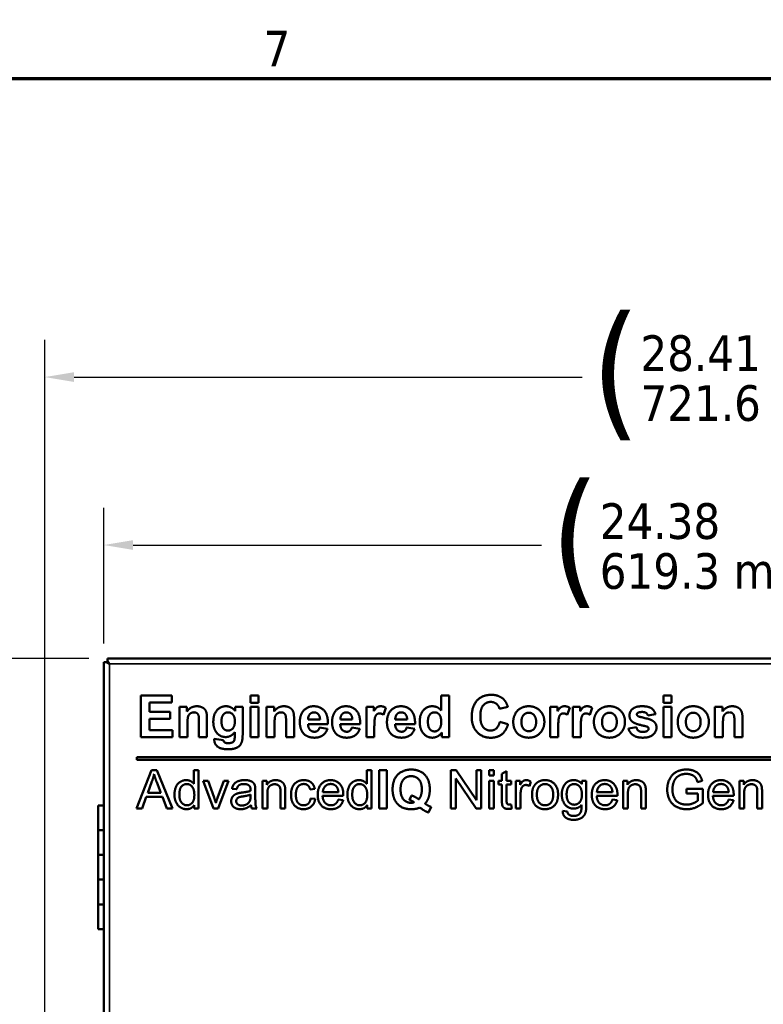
# Model space of a CAD drawing. Header units: inches. Extents: x 1 to 203, y 4 to 128.
# Tile 22 of 66: x 33 to 48, y 107 to 127. Entities that reach past the tile are written whole.
import ezdxf

# ---------------------------------------------------------------- set-up
doc = ezdxf.new("R2010")
doc.units = ezdxf.units.IN
doc.header["$LTSCALE"] = 6
doc.header["$MEASUREMENT"] = 0
for name, color, linetype, lineweight in [('Border (ANSI)', 7, 'Continuous', 70), ('Dimension (ANSI)', 7, 'Continuous', 25), ('Visible (ANSI)', 7, 'Continuous', 50), ('Visible Narrow (ANSI)', 7, 'Continuous', 35)]:
    doc.layers.add(name, color=color, linetype=linetype, lineweight=lineweight)
doc.styles.add('Dimension Text', font='tahoma.ttf')
doc.dimstyles.new('Dual Dimension', dxfattribs={"dimscale": 6, "dimtxt": 0.12, "dimasz": 0.098425, "dimexe": 0.125, "dimexo": 0.0625, "dimgap": 0.031496, "dimtad": 0, "dimtih": 1, "dimtoh": 1, "dimrnd": 1e-08, "dimzin": 4, "dimdsep": 46, "dimtxsty": 'Dimension Text', "dimcen": 0.09, "dimdle": 0.393701, "dimclrd": 256, "dimclre": 256, "dimclrt": 256, "dimadec": 0, "dimazin": 1, "dimtfac": 1, "dimtofl": 0, "dimtmove": 0, "dimatfit": 3, "dimfxl": 1, "dimtolj": 1, "dimtzin": 4, "dimlwd": -1, "dimlwe": -1, "dimarcsym": 0})

# ---------------------------------------------------------------- blocks, each defined once
blk = doc.blocks.new('Borders Default Border')
at = {"layer": 'Border (ANSI)', "flags": 128}
blk.add_lwpolyline([(0.5, 1), (0.5, 21), (33.5, 21), (33.5, 1), (0.5, 1)], dxfattribs=at)
at = {"layer": 'Border (ANSI)', "insert": (6.3378, 21.04), "char_height": 0.12, "attachment_point": 7, "style": 'Dimension Text'}
blk.add_mtext('7', dxfattribs=at)
blk = doc.blocks.new('*D9')
at = {"layer": 'Defpoints', "color": 0, "transparency": 16777216}
for p in [(29.681, 114.287), (34.875, 114.287), (35.235, 38.057)]:
    blk.add_point(p, dxfattribs=at)
at = {"layer": 'Dimension (ANSI)', "transparency": 16777216}
for p, q in [((34.5, 114.287), (28.931, 114.287)), ((29.681, 113.697), (29.681, 77.773)), ((29.681, 38.648), (29.681, 74.54)), ((34.86, 38.057), (28.931, 38.057))]:
    blk.add_line(p, q, dxfattribs=at)
for points in [[(29.582, 113.697), (29.779, 113.697), (29.681, 114.287)], [(29.582, 38.648), (29.779, 38.648), (29.681, 38.057)]]:
    blk.add_solid(points, dxfattribs=at)
at = {"layer": 'Dimension (ANSI)', "transparency": 16777216, "insert": (29.681, 76.156), "char_height": 0.72, "attachment_point": 5, "style": 'Dimension Text'}
blk.add_mtext('\\A1;{\\H3.0x;(}\\S76.23^ 1936.3 mm;{\\H3.0x;)}', dxfattribs=at)
blk = doc.blocks.new('*D12')
at = {"layer": 'Defpoints', "color": 0, "transparency": 16777216}
for p in [(62.018, 119.968), (33.61, 94.928), (62.018, 92.606)]:
    blk.add_point(p, dxfattribs=at)
at = {"layer": 'Dimension (ANSI)', "transparency": 16777216}
for p, q in [((33.61, 95.303), (33.61, 120.718)), ((62.018, 92.981), (62.018, 120.718)), ((34.201, 119.968), (44.462, 119.968)), ((61.427, 119.968), (51.166, 119.968))]:
    blk.add_line(p, q, dxfattribs=at)
for points in [[(34.201, 120.066), (34.201, 119.869), (33.61, 119.968)], [(61.427, 120.066), (61.427, 119.869), (62.018, 119.968)]]:
    blk.add_solid(points, dxfattribs=at)
at = {"layer": 'Dimension (ANSI)', "transparency": 16777216, "insert": (47.814, 119.968), "char_height": 0.72, "attachment_point": 5, "style": 'Dimension Text'}
blk.add_mtext('\\A1;{\\H3.0x;(}\\S28.41^ 721.6 mm;{\\H3.0x;)}', dxfattribs=at)
blk = doc.blocks.new('*D13')
at = {"layer": 'Defpoints', "color": 0, "transparency": 16777216}
for p in [(59.184, 116.576), (34.801, 114.213), (59.184, 114.213)]:
    blk.add_point(p, dxfattribs=at)
at = {"layer": 'Dimension (ANSI)', "transparency": 16777216}
for p, q in [((34.801, 114.588), (34.801, 117.326)), ((59.184, 114.588), (59.184, 117.326)), ((35.392, 116.576), (43.637, 116.576)), ((58.594, 116.576), (50.348, 116.576))]:
    blk.add_line(p, q, dxfattribs=at)
for points in [[(35.392, 116.674), (35.392, 116.477), (34.801, 116.576)], [(58.594, 116.674), (58.594, 116.477), (59.184, 116.576)]]:
    blk.add_solid(points, dxfattribs=at)
at = {"layer": 'Dimension (ANSI)', "transparency": 16777216, "insert": (46.993, 116.576), "char_height": 0.72, "attachment_point": 5, "style": 'Dimension Text'}
blk.add_mtext('\\A1;{\\H3.0x;(}\\S24.38^ 619.3 mm;{\\H3.0x;)}', dxfattribs=at)

msp = doc.modelspace()

# ---------------------------------------------------------------- linework, layer by layer
at = {"layer": 'Visible (ANSI)'}
for p, q in [((34.801, 41.963), (34.801, 114.213)), ((34.844, 114.213), (34.801, 114.213)), ((34.875, 114.213), (34.844, 114.213)), ((34.875, 114.287), (59.11, 114.287)), ((34.875, 114.245), (34.875, 114.287)), ((34.875, 114.214), (34.875, 114.245)), ((34.875, 114.214), (34.875, 114.213)), ((34.914, 114.174), (34.875, 114.214)), ((34.875, 114.213), (34.875, 114.213)), ((34.875, 114.213), (34.875, 114.213)), ((34.875, 114.213), (34.875, 114.213)), ((34.875, 114.213), (34.914, 114.174)), ((34.914, 114.174), (34.915, 114.174)), ((34.914, 114.174), (34.914, 114.174)), ((34.915, 114.174), (34.914, 114.174)), ((34.915, 114.174), (34.915, 114.174)), ((36.173, 113.537), (35.551, 113.537)), ((35.551, 113.537), (35.551, 112.698)), ((35.721, 113.395), (36.173, 113.395)), ((35.721, 113.209), (35.721, 113.395)), ((36.173, 113.395), (36.173, 113.537)), ((37.926, 113.537), (37.764, 113.537)), ((37.764, 113.537), (37.764, 113.388)), ((37.764, 113.388), (37.926, 113.388)), ((37.926, 113.388), (37.926, 113.537)), ((41.613, 113.537), (41.613, 113.236)), ((41.775, 113.537), (41.613, 113.537)), ((41.775, 112.698), (41.775, 113.537)), ((46.262, 113.537), (46.101, 113.537)), ((46.101, 113.537), (46.101, 113.388)), ((46.101, 113.388), (46.262, 113.388)), ((46.262, 113.388), (46.262, 113.537)), ((36.142, 113.209), (35.721, 113.209)), ((36.142, 113.067), (36.142, 113.209)), ((36.33, 113.307), (36.33, 112.698)), ((36.48, 113.307), (36.33, 113.307)), ((36.48, 113.217), (36.48, 113.307)), ((37.455, 113.307), (37.455, 113.222)), ((37.605, 113.307), (37.455, 113.307)), ((37.605, 112.761), (37.605, 113.307)), ((37.926, 113.307), (37.764, 113.307)), ((37.764, 113.307), (37.764, 112.698)), ((37.926, 112.698), (37.926, 113.307)), ((38.088, 113.307), (38.088, 112.698)), ((38.238, 113.307), (38.088, 113.307)), ((38.238, 113.217), (38.238, 113.307)), ((40.102, 113.307), (40.102, 112.698)), ((40.252, 113.307), (40.102, 113.307)), ((40.252, 113.22), (40.252, 113.307)), ((40.446, 113.149), (40.496, 113.289)), ((42.791, 113.266), (42.958, 113.307)), ((43.815, 113.307), (43.815, 112.698)), ((43.964, 113.307), (43.815, 113.307)), ((43.964, 113.22), (43.964, 113.307)), ((44.159, 113.149), (44.208, 113.289)), ((44.27, 113.307), (44.27, 112.698)), ((44.42, 113.307), (44.27, 113.307)), ((44.42, 113.22), (44.42, 113.307)), ((44.614, 113.149), (44.664, 113.289)), ((45.788, 113.131), (45.94, 113.159)), ((46.262, 113.307), (46.101, 113.307)), ((46.101, 113.307), (46.101, 112.698)), ((46.262, 112.698), (46.262, 113.307)), ((47.141, 113.307), (47.141, 112.698)), ((47.291, 113.307), (47.141, 113.307)), ((47.291, 113.217), (47.291, 113.307)), ((35.721, 113.067), (36.142, 113.067)), ((35.721, 112.84), (35.721, 113.067)), ((36.491, 112.698), (36.491, 112.974)), ((36.723, 113.009), (36.723, 112.698)), ((36.884, 112.698), (36.884, 113.076)), ((38.249, 112.698), (38.249, 112.974)), ((38.481, 113.009), (38.481, 112.698)), ((38.642, 112.698), (38.642, 113.076)), ((38.924, 112.956), (39.327, 112.956)), ((39.167, 113.055), (38.926, 113.055)), ((39.575, 112.956), (39.978, 112.956)), ((39.818, 113.055), (39.578, 113.055)), ((40.683, 112.956), (41.086, 112.956)), ((40.926, 113.055), (40.686, 113.055)), ((42.961, 112.955), (42.796, 113.007)), ((47.302, 112.698), (47.302, 112.974)), ((47.534, 113.009), (47.534, 112.698)), ((47.696, 112.698), (47.696, 113.076)), ((36.189, 112.84), (35.721, 112.84)), ((36.189, 112.698), (36.189, 112.84)), ((37.445, 112.797), (37.444, 112.708)), ((39.318, 112.865), (39.158, 112.892)), ((39.97, 112.865), (39.809, 112.892)), ((40.263, 112.698), (40.263, 112.886)), ((41.078, 112.865), (40.917, 112.892)), ((41.625, 112.788), (41.625, 112.698)), ((43.976, 112.698), (43.976, 112.886)), ((44.432, 112.698), (44.432, 112.886)), ((45.554, 112.897), (45.393, 112.872)), ((35.551, 112.698), (36.189, 112.698)), ((36.33, 112.698), (36.491, 112.698)), ((36.723, 112.698), (36.884, 112.698)), ((37.216, 112.636), (37.032, 112.659)), ((37.764, 112.698), (37.926, 112.698)), ((38.088, 112.698), (38.249, 112.698)), ((38.481, 112.698), (38.642, 112.698)), ((40.102, 112.698), (40.263, 112.698)), ((41.625, 112.698), (41.775, 112.698)), ((43.815, 112.698), (43.976, 112.698)), ((44.27, 112.698), (44.432, 112.698)), ((46.101, 112.698), (46.262, 112.698)), ((47.141, 112.698), (47.302, 112.698)), ((47.534, 112.698), (47.696, 112.698)), ((54.126, 112.291), (35.465, 112.291)), ((35.465, 112.291), (35.465, 112.241)), ((35.465, 112.241), (54.126, 112.241)), ((35.762, 112.028), (35.464, 111.253)), ((35.873, 112.028), (35.762, 112.028)), ((36.19, 111.253), (35.873, 112.028)), ((36.62, 112.028), (36.62, 111.751)), ((36.715, 112.028), (36.62, 112.028)), ((36.715, 111.253), (36.715, 112.028)), ((40.111, 112.028), (40.111, 111.751)), ((40.206, 112.028), (40.111, 112.028)), ((40.206, 111.253), (40.206, 112.028)), ((40.514, 112.028), (40.358, 112.028)), ((40.358, 112.028), (40.358, 111.253)), ((40.514, 111.253), (40.514, 112.028)), ((41.915, 112.028), (41.81, 112.028)), ((41.81, 112.028), (41.81, 111.253)), ((42.323, 111.42), (41.915, 112.028)), ((42.323, 112.028), (42.323, 111.42)), ((42.421, 112.028), (42.323, 112.028)), ((42.421, 111.253), (42.421, 112.028)), ((42.677, 112.028), (42.582, 112.028)), ((42.582, 112.028), (42.582, 111.919)), ((42.677, 111.919), (42.677, 112.028)), ((42.934, 112.011), (42.839, 111.954)), ((42.839, 111.954), (42.839, 111.815)), ((42.934, 111.815), (42.934, 112.011)), ((35.688, 111.571), (35.773, 111.799)), ((35.869, 111.786), (35.951, 111.571)), ((36.907, 111.815), (36.806, 111.815)), ((36.806, 111.815), (37.019, 111.253)), ((37.027, 111.478), (36.907, 111.815)), ((37.223, 111.815), (37.098, 111.473)), ((37.108, 111.253), (37.321, 111.815)), ((37.321, 111.815), (37.223, 111.815)), ((38.093, 111.815), (38.008, 111.815)), ((38.008, 111.815), (38.008, 111.253)), ((38.093, 111.735), (38.093, 111.815)), ((41.908, 111.862), (42.316, 111.253)), ((41.908, 111.253), (41.908, 111.862)), ((42.582, 111.919), (42.677, 111.919)), ((42.677, 111.815), (42.582, 111.815)), ((42.582, 111.815), (42.582, 111.253)), ((42.677, 111.253), (42.677, 111.815)), ((42.768, 111.815), (42.768, 111.741)), ((42.839, 111.815), (42.768, 111.815)), ((43.029, 111.815), (42.934, 111.815)), ((43.029, 111.741), (43.029, 111.815)), ((43.207, 111.815), (43.121, 111.815)), ((43.121, 111.815), (43.121, 111.253)), ((43.207, 111.73), (43.207, 111.815)), ((43.393, 111.709), (43.426, 111.797)), ((44.455, 111.815), (44.455, 111.747)), ((44.543, 111.815), (44.455, 111.815)), ((44.543, 111.33), (44.543, 111.815)), ((45.374, 111.815), (45.288, 111.815)), ((45.288, 111.815), (45.288, 111.253)), ((45.374, 111.735), (45.374, 111.815)), ((46.79, 111.786), (46.882, 111.812)), ((47.721, 111.815), (47.635, 111.815)), ((47.635, 111.815), (47.635, 111.253)), ((47.721, 111.735), (47.721, 111.815)), ((35.951, 111.571), (35.688, 111.571)), ((37.39, 111.654), (37.483, 111.642)), ((37.86, 111.489), (37.86, 111.616)), ((38.103, 111.253), (38.103, 111.56)), ((38.369, 111.595), (38.369, 111.253)), ((38.464, 111.253), (38.464, 111.598)), ((38.968, 111.636), (39.061, 111.65)), ((39.537, 111.588), (39.223, 111.588)), ((42.768, 111.741), (42.839, 111.741)), ((42.839, 111.741), (42.839, 111.418)), ((42.934, 111.741), (43.029, 111.741)), ((42.934, 111.412), (42.934, 111.741)), ((45.071, 111.588), (44.758, 111.588)), ((45.383, 111.253), (45.383, 111.56)), ((45.649, 111.595), (45.649, 111.253)), ((45.744, 111.253), (45.744, 111.598)), ((46.894, 111.649), (46.566, 111.649)), ((46.566, 111.649), (46.566, 111.557)), ((46.566, 111.557), (46.793, 111.557)), ((46.793, 111.557), (46.793, 111.413)), ((46.894, 111.362), (46.894, 111.649)), ((47.418, 111.588), (47.105, 111.588)), ((47.73, 111.253), (47.73, 111.56)), ((47.996, 111.595), (47.996, 111.253)), ((48.091, 111.253), (48.091, 111.598)), ((35.573, 111.253), (35.658, 111.488)), ((35.658, 111.488), (35.983, 111.488)), ((35.983, 111.488), (36.073, 111.253)), ((37.764, 111.535), (37.764, 111.5)), ((39.07, 111.447), (38.977, 111.459)), ((39.218, 111.51), (39.636, 111.51)), ((39.634, 111.422), (39.535, 111.435)), ((41.014, 111.519), (40.97, 111.43)), ((43.216, 111.253), (43.216, 111.548)), ((44.752, 111.51), (45.171, 111.51)), ((45.169, 111.422), (45.07, 111.435)), ((47.099, 111.51), (47.518, 111.51)), ((47.516, 111.422), (47.417, 111.435)), ((34.801, 111.318), (34.684, 111.318)), ((34.684, 111.318), (34.684, 110.818)), ((35.464, 111.253), (35.573, 111.253)), ((36.073, 111.253), (36.19, 111.253)), ((36.627, 111.324), (36.627, 111.253)), ((36.627, 111.253), (36.715, 111.253)), ((37.019, 111.253), (37.108, 111.253)), ((37.791, 111.253), (37.89, 111.253)), ((38.008, 111.253), (38.103, 111.253)), ((38.369, 111.253), (38.464, 111.253)), ((40.118, 111.324), (40.118, 111.253)), ((40.118, 111.253), (40.206, 111.253)), ((40.358, 111.253), (40.514, 111.253)), ((41.355, 111.176), (41.412, 111.286)), ((41.81, 111.253), (41.908, 111.253)), ((42.316, 111.253), (42.421, 111.253)), ((42.582, 111.253), (42.677, 111.253)), ((43.042, 111.254), (43.029, 111.338)), ((43.121, 111.253), (43.216, 111.253)), ((44.159, 111.194), (44.067, 111.207)), ((45.288, 111.253), (45.383, 111.253)), ((45.649, 111.253), (45.744, 111.253)), ((47.635, 111.253), (47.73, 111.253)), ((47.996, 111.253), (48.091, 111.253)), ((34.801, 110.818), (34.684, 110.818)), ((34.801, 110.818), (34.684, 110.818)), ((34.684, 110.818), (34.684, 110.318)), ((34.801, 110.318), (34.684, 110.318)), ((34.684, 110.318), (34.684, 109.818)), ((34.801, 110.318), (34.684, 110.318)), ((34.801, 109.818), (34.684, 109.818)), ((34.801, 109.818), (34.684, 109.818)), ((34.684, 109.818), (34.684, 109.318)), ((34.801, 109.318), (34.684, 109.318)), ((34.684, 109.318), (34.684, 108.818)), ((34.801, 109.318), (34.684, 109.318)), ((34.801, 108.818), (34.684, 108.818))]:
    msp.add_line(p, q, dxfattribs=at)
for points, degree in [([(34.844, 114.213), (34.864, 114.2), (34.889, 114.187), (34.914, 114.174)], 3), ([(34.875, 114.245), (34.888, 114.225), (34.901, 114.2), (34.914, 114.174)], 3), ([(42.623, 113.551), (42.446, 113.551), (42.23, 113.32), (42.23, 113.11)], 2), ([(42.873, 113.461), (42.776, 113.551), (42.623, 113.551)], 2), ([(42.404, 113.123), (42.404, 113.273), (42.521, 113.407), (42.614, 113.407)], 2), ([(42.614, 113.407), (42.681, 113.407), (42.776, 113.331), (42.791, 113.266)], 2), ([(42.958, 113.307), (42.929, 113.407), (42.873, 113.461)], 2), ([(36.68, 113.32), (36.559, 113.32), (36.48, 113.217)], 2), ([(36.491, 112.974), (36.491, 113.076), (36.515, 113.151), (36.582, 113.197), (36.624, 113.197)], 2), ([(36.624, 113.197), (36.656, 113.197), (36.703, 113.165), (36.723, 113.107), (36.723, 113.009)], 2), ([(36.884, 113.076), (36.884, 113.147), (36.867, 113.222), (36.822, 113.282), (36.734, 113.32), (36.68, 113.32)], 2), ([(37.269, 113.32), (37.159, 113.32), (37.012, 113.159), (37.012, 113.006)], 2), ([(37.177, 113.015), (37.177, 113.107), (37.252, 113.197), (37.309, 113.197)], 2), ([(37.455, 113.222), (37.381, 113.32), (37.269, 113.32)], 2), ([(37.309, 113.197), (37.369, 113.197), (37.447, 113.106), (37.447, 113.011)], 2), ([(38.438, 113.32), (38.317, 113.32), (38.238, 113.217)], 2), ([(38.249, 112.974), (38.249, 113.076), (38.273, 113.151), (38.34, 113.197), (38.381, 113.197)], 2), ([(38.381, 113.197), (38.414, 113.197), (38.461, 113.165), (38.481, 113.107), (38.481, 113.009)], 2), ([(38.642, 113.076), (38.642, 113.147), (38.624, 113.222), (38.58, 113.282), (38.491, 113.32), (38.438, 113.32)], 2), ([(39.038, 113.32), (38.917, 113.32), (38.759, 113.149), (38.759, 112.998)], 2), ([(38.926, 113.055), (38.926, 113.12), (38.96, 113.159)], 2), ([(38.96, 113.159), (38.995, 113.197), (39.047, 113.197)], 2), ([(39.327, 112.956), (39.33, 113.141), (39.173, 113.32), (39.038, 113.32)], 2), ([(39.047, 113.197), (39.096, 113.197), (39.165, 113.124), (39.167, 113.055)], 2), ([(39.689, 113.32), (39.568, 113.32), (39.41, 113.149), (39.41, 112.998)], 2), ([(39.578, 113.055), (39.578, 113.12), (39.612, 113.159)], 2), ([(39.612, 113.159), (39.646, 113.197), (39.699, 113.197)], 2), ([(39.978, 112.956), (39.981, 113.141), (39.825, 113.32), (39.689, 113.32)], 2), ([(39.699, 113.197), (39.748, 113.197), (39.816, 113.124), (39.818, 113.055)], 2), ([(40.39, 113.32), (40.351, 113.32), (40.29, 113.282), (40.252, 113.22)], 2), ([(40.263, 112.886), (40.263, 113.041), (40.29, 113.138), (40.337, 113.175), (40.371, 113.175)], 2), ([(40.371, 113.175), (40.405, 113.175), (40.446, 113.149)], 2), ([(40.496, 113.289), (40.445, 113.32), (40.39, 113.32)], 2), ([(40.797, 113.32), (40.676, 113.32), (40.518, 113.149), (40.518, 112.998)], 2), ([(40.686, 113.055), (40.686, 113.12), (40.719, 113.159)], 2), ([(40.719, 113.159), (40.754, 113.197), (40.806, 113.197)], 2), ([(41.086, 112.956), (41.089, 113.141), (40.932, 113.32), (40.797, 113.32)], 2), ([(40.806, 113.197), (40.856, 113.197), (40.924, 113.124), (40.926, 113.055)], 2), ([(41.437, 113.32), (41.326, 113.32), (41.18, 113.159), (41.18, 113.005)], 2), ([(41.345, 113.016), (41.345, 113.106), (41.423, 113.197), (41.48, 113.197)], 2), ([(41.613, 113.236), (41.539, 113.32), (41.437, 113.32)], 2), ([(41.48, 113.197), (41.539, 113.197), (41.614, 113.105), (41.614, 113)], 2), ([(43.381, 113.32), (43.291, 113.32), (43.147, 113.241), (43.068, 113.091), (43.068, 113.011)], 2), ([(43.233, 113.003), (43.233, 113.093), (43.318, 113.189), (43.382, 113.189)], 2), ([(43.696, 113.004), (43.696, 113.141), (43.519, 113.32), (43.381, 113.32)], 2), ([(43.382, 113.189), (43.445, 113.189), (43.53, 113.093), (43.53, 113.003)], 2), ([(44.102, 113.32), (44.063, 113.32), (44.003, 113.282), (43.964, 113.22)], 2), ([(43.976, 112.886), (43.976, 113.041), (44.003, 113.138), (44.049, 113.175), (44.083, 113.175)], 2), ([(44.083, 113.175), (44.118, 113.175), (44.159, 113.149)], 2), ([(44.208, 113.289), (44.157, 113.32), (44.102, 113.32)], 2), ([(44.558, 113.32), (44.519, 113.32), (44.458, 113.282), (44.42, 113.22)], 2), ([(44.432, 112.886), (44.432, 113.041), (44.458, 113.138), (44.505, 113.175), (44.539, 113.175)], 2), ([(44.539, 113.175), (44.574, 113.175), (44.614, 113.149)], 2), ([(44.664, 113.289), (44.613, 113.32), (44.558, 113.32)], 2), ([(45.009, 113.32), (44.92, 113.32), (44.775, 113.241), (44.696, 113.091), (44.696, 113.011)], 2), ([(44.861, 113.003), (44.861, 113.093), (44.946, 113.189), (45.01, 113.189)], 2), ([(45.324, 113.004), (45.324, 113.141), (45.147, 113.32), (45.009, 113.32)], 2), ([(45.01, 113.189), (45.073, 113.189), (45.158, 113.093), (45.158, 113.003)], 2), ([(45.671, 113.32), (45.54, 113.32), (45.415, 113.213), (45.415, 113.133)], 2), ([(45.565, 113.154), (45.565, 113.174), (45.583, 113.186)], 2), ([(45.581, 113.125), (45.565, 113.137), (45.565, 113.154)], 2), ([(45.583, 113.186), (45.61, 113.204), (45.673, 113.204)], 2), ([(45.94, 113.159), (45.916, 113.239), (45.796, 113.32), (45.671, 113.32)], 2), ([(45.673, 113.204), (45.724, 113.204), (45.778, 113.167), (45.788, 113.131)], 2), ([(46.702, 113.32), (46.613, 113.32), (46.468, 113.241), (46.389, 113.091), (46.389, 113.011)], 2), ([(46.554, 113.003), (46.554, 113.093), (46.64, 113.189), (46.703, 113.189)], 2), ([(47.017, 113.004), (47.017, 113.141), (46.841, 113.32), (46.702, 113.32)], 2), ([(46.703, 113.189), (46.766, 113.189), (46.851, 113.093), (46.851, 113.003)], 2), ([(47.491, 113.32), (47.37, 113.32), (47.291, 113.217)], 2), ([(47.302, 112.974), (47.302, 113.076), (47.327, 113.151), (47.393, 113.197), (47.435, 113.197)], 2), ([(47.435, 113.197), (47.467, 113.197), (47.514, 113.165), (47.534, 113.107), (47.534, 113.009)], 2), ([(47.696, 113.076), (47.696, 113.147), (47.678, 113.222), (47.633, 113.282), (47.545, 113.32), (47.491, 113.32)], 2), ([(37.012, 113.006), (37.012, 112.884), (37.068, 112.802)], 2), ([(37.306, 112.828), (37.252, 112.828), (37.177, 112.918), (37.177, 113.015)], 2), ([(37.447, 113.011), (37.447, 112.92), (37.365, 112.828), (37.306, 112.828)], 2), ([(38.759, 112.998), (38.759, 112.872), (38.819, 112.789)], 2), ([(39.055, 112.805), (39, 112.805), (38.926, 112.884), (38.924, 112.956)], 2), ([(39.41, 112.998), (39.41, 112.872), (39.471, 112.789)], 2), ([(39.707, 112.805), (39.651, 112.805), (39.577, 112.884), (39.575, 112.956)], 2), ([(40.518, 112.998), (40.518, 112.872), (40.578, 112.789)], 2), ([(40.815, 112.805), (40.759, 112.805), (40.685, 112.884), (40.683, 112.956)], 2), ([(41.18, 113.005), (41.18, 112.854), (41.33, 112.685), (41.435, 112.685)], 2), ([(41.372, 112.875), (41.345, 112.918), (41.345, 113.016)], 2), ([(41.614, 113), (41.614, 112.907), (41.536, 112.812), (41.481, 112.812)], 2), ([(42.23, 113.11), (42.23, 112.913), (42.445, 112.684), (42.612, 112.684)], 2), ([(42.61, 112.829), (42.519, 112.829), (42.404, 112.964), (42.404, 113.123)], 2), ([(42.796, 113.007), (42.775, 112.915), (42.678, 112.829), (42.61, 112.829)], 2), ([(42.612, 112.684), (42.747, 112.684), (42.923, 112.818), (42.961, 112.955)], 2), ([(43.068, 113.011), (43.068, 112.906), (43.147, 112.76), (43.298, 112.685), (43.382, 112.685)], 2), ([(43.382, 112.816), (43.318, 112.816), (43.233, 112.912), (43.233, 113.003)], 2), ([(43.382, 112.685), (43.517, 112.685), (43.696, 112.867), (43.696, 113.004)], 2), ([(43.53, 113.003), (43.53, 112.912), (43.445, 112.816), (43.382, 112.816)], 2), ([(44.696, 113.011), (44.696, 112.906), (44.775, 112.76), (44.927, 112.685), (45.01, 112.685)], 2), ([(45.01, 112.816), (44.946, 112.816), (44.861, 112.912), (44.861, 113.003)], 2), ([(45.01, 112.685), (45.145, 112.685), (45.324, 112.867), (45.324, 113.004)], 2), ([(45.158, 113.003), (45.158, 112.912), (45.073, 112.816), (45.01, 112.816)], 2), ([(45.415, 113.133), (45.415, 113.046), (45.487, 112.997)], 2), ([(45.487, 112.997), (45.539, 112.961), (45.734, 112.918)], 2), ([(45.909, 113.008), (45.859, 113.051), (45.602, 113.109), (45.581, 113.125)], 2), ([(45.96, 112.888), (45.96, 112.965), (45.909, 113.008)], 2), ([(46.389, 113.011), (46.389, 112.906), (46.468, 112.76), (46.62, 112.685), (46.704, 112.685)], 2), ([(46.703, 112.816), (46.64, 112.816), (46.554, 112.912), (46.554, 113.003)], 2), ([(46.851, 113.003), (46.851, 112.912), (46.766, 112.816), (46.703, 112.816)], 2), ([(46.704, 112.685), (46.839, 112.685), (47.017, 112.867), (47.017, 113.004)], 2), ([(37.068, 112.802), (37.14, 112.698), (37.262, 112.698)], 2), ([(37.262, 112.698), (37.372, 112.698), (37.445, 112.797)], 2), ([(37.316, 112.452), (37.398, 112.452), (37.505, 112.486), (37.569, 112.547), (37.605, 112.653), (37.605, 112.761)], 2), ([(38.819, 112.789), (38.895, 112.685), (39.054, 112.685)], 2), ([(39.054, 112.685), (39.154, 112.685), (39.288, 112.777), (39.318, 112.865)], 2), ([(39.158, 112.892), (39.144, 112.846), (39.093, 112.805), (39.055, 112.805)], 2), ([(39.471, 112.789), (39.547, 112.685), (39.705, 112.685)], 2), ([(39.705, 112.685), (39.806, 112.685), (39.939, 112.777), (39.97, 112.865)], 2), ([(39.809, 112.892), (39.796, 112.846), (39.745, 112.805), (39.707, 112.805)], 2), ([(40.578, 112.789), (40.654, 112.685), (40.813, 112.685)], 2), ([(40.813, 112.685), (40.913, 112.685), (41.047, 112.777), (41.078, 112.865)], 2), ([(40.917, 112.892), (40.904, 112.846), (40.852, 112.805), (40.815, 112.805)], 2), ([(41.481, 112.812), (41.411, 112.812), (41.372, 112.875)], 2), ([(41.435, 112.685), (41.486, 112.685), (41.588, 112.735), (41.625, 112.788)], 2), ([(45.393, 112.872), (45.415, 112.786), (45.56, 112.685), (45.684, 112.685)], 2), ([(45.684, 112.801), (45.627, 112.801), (45.564, 112.85), (45.554, 112.897)], 2), ([(45.684, 112.685), (45.821, 112.685), (45.96, 112.805), (45.96, 112.888)], 2), ([(45.778, 112.824), (45.746, 112.801), (45.684, 112.801)], 2), ([(45.734, 112.918), (45.775, 112.909), (45.787, 112.897)], 2), ([(45.799, 112.867), (45.799, 112.84), (45.778, 112.824)], 2), ([(45.787, 112.897), (45.799, 112.885), (45.799, 112.867)], 2), ([(37.032, 112.659), (37.032, 112.647), (37.032, 112.639)], 2), ([(37.032, 112.639), (37.032, 112.558), (37.161, 112.452), (37.316, 112.452)], 2), ([(37.237, 112.592), (37.22, 112.604), (37.216, 112.636)], 2), ([(37.31, 112.574), (37.26, 112.574), (37.237, 112.592)], 2), ([(37.404, 112.594), (37.373, 112.574), (37.31, 112.574)], 2), ([(37.436, 112.634), (37.425, 112.606), (37.404, 112.594)], 2), ([(37.444, 112.708), (37.444, 112.654), (37.436, 112.634)], 2), ([(41.009, 112.041), (40.835, 112.041), (40.632, 111.831), (40.632, 111.641)], 2), ([(41.383, 111.641), (41.383, 111.831), (41.181, 112.041), (41.009, 112.041)], 2), ([(46.565, 112.042), (46.45, 112.042), (46.272, 111.947), (46.177, 111.751), (46.177, 111.637)], 2), ([(46.312, 111.8), (46.33, 111.841), (46.393, 111.911), (46.496, 111.954), (46.566, 111.954)], 2), ([(46.882, 111.812), (46.862, 111.89), (46.785, 111.988), (46.649, 112.042), (46.565, 112.042)], 2), ([(46.566, 111.954), (46.624, 111.954), (46.721, 111.913), (46.772, 111.845), (46.79, 111.786)], 2), ([(35.773, 111.799), (35.8, 111.872), (35.815, 111.947)], 2), ([(35.815, 111.947), (35.833, 111.884), (35.869, 111.786)], 2), ([(36.465, 111.828), (36.396, 111.828), (36.284, 111.755), (36.228, 111.618), (36.228, 111.534)], 2), ([(36.62, 111.751), (36.595, 111.785), (36.516, 111.828), (36.465, 111.828)], 2), ([(37.643, 111.828), (37.571, 111.828), (37.461, 111.788), (37.402, 111.714), (37.39, 111.654)], 2), ([(37.855, 111.704), (37.847, 111.743), (37.805, 111.794), (37.715, 111.828), (37.643, 111.828)], 2), ([(38.272, 111.828), (38.155, 111.828), (38.093, 111.735)], 2), ([(38.459, 111.691), (38.45, 111.732), (38.408, 111.791), (38.323, 111.828), (38.272, 111.828)], 2), ([(38.837, 111.828), (38.764, 111.828), (38.641, 111.76), (38.581, 111.623), (38.581, 111.532)], 2), ([(39.061, 111.65), (39.044, 111.735), (38.928, 111.828), (38.837, 111.828)], 2), ([(39.382, 111.828), (39.265, 111.828), (39.12, 111.671), (39.12, 111.529)], 2), ([(39.637, 111.535), (39.637, 111.674), (39.494, 111.828), (39.382, 111.828)], 2), ([(39.956, 111.828), (39.887, 111.828), (39.775, 111.755), (39.719, 111.618), (39.719, 111.534)], 2), ([(40.111, 111.751), (40.086, 111.785), (40.007, 111.828), (39.956, 111.828)], 2), ([(40.793, 111.641), (40.793, 111.775), (40.912, 111.908), (41.007, 111.908)], 2), ([(41.007, 111.908), (41.103, 111.908), (41.222, 111.775), (41.222, 111.641)], 2), ([(43.328, 111.828), (43.295, 111.828), (43.239, 111.79), (43.207, 111.73)], 2), ([(43.426, 111.797), (43.376, 111.828), (43.328, 111.828)], 2), ([(43.534, 111.765), (43.447, 111.69), (43.447, 111.535)], 2), ([(43.71, 111.828), (43.606, 111.828), (43.534, 111.765)], 2), ([(43.973, 111.542), (43.973, 111.676), (43.826, 111.828), (43.71, 111.828)], 2), ([(44.291, 111.828), (44.217, 111.828), (44.106, 111.754), (44.048, 111.618), (44.048, 111.538)], 2), ([(44.455, 111.747), (44.39, 111.828), (44.291, 111.828)], 2), ([(44.917, 111.828), (44.8, 111.828), (44.654, 111.671), (44.654, 111.529)], 2), ([(45.172, 111.535), (45.172, 111.674), (45.029, 111.828), (44.917, 111.828)], 2), ([(45.552, 111.828), (45.436, 111.828), (45.374, 111.735)], 2), ([(45.739, 111.691), (45.731, 111.732), (45.688, 111.791), (45.603, 111.828), (45.552, 111.828)], 2), ([(46.283, 111.644), (46.283, 111.728), (46.312, 111.8)], 2), ([(47.264, 111.828), (47.147, 111.828), (47.001, 111.671), (47.001, 111.529)], 2), ([(47.519, 111.535), (47.519, 111.674), (47.376, 111.828), (47.264, 111.828)], 2), ([(47.899, 111.828), (47.783, 111.828), (47.721, 111.735)], 2), ([(48.086, 111.691), (48.077, 111.732), (48.035, 111.791), (47.95, 111.828), (47.899, 111.828)], 2), ([(36.326, 111.534), (36.326, 111.645), (36.411, 111.749), (36.475, 111.749)], 2), ([(36.475, 111.749), (36.54, 111.749), (36.629, 111.641), (36.629, 111.526)], 2), ([(37.51, 111.562), (37.471, 111.552), (37.411, 111.511), (37.373, 111.443), (37.373, 111.402)], 2), ([(37.483, 111.642), (37.499, 111.702), (37.562, 111.749), (37.629, 111.749)], 2), ([(37.594, 111.577), (37.538, 111.57), (37.51, 111.562)], 2), ([(37.764, 111.61), (37.71, 111.591), (37.594, 111.577)], 2), ([(37.629, 111.749), (37.701, 111.749), (37.737, 111.717)], 2), ([(37.737, 111.717), (37.764, 111.693), (37.764, 111.634)], 2), ([(37.764, 111.634), (37.764, 111.629), (37.764, 111.61)], 2), ([(37.86, 111.616), (37.86, 111.679), (37.855, 111.704)], 2), ([(38.103, 111.56), (38.103, 111.667), (38.191, 111.745), (38.252, 111.745)], 2), ([(38.252, 111.745), (38.29, 111.745), (38.346, 111.711), (38.369, 111.653), (38.369, 111.595)], 2), ([(38.464, 111.598), (38.464, 111.665), (38.459, 111.691)], 2), ([(38.679, 111.535), (38.679, 111.646), (38.769, 111.75), (38.841, 111.75)], 2), ([(38.841, 111.75), (38.888, 111.75), (38.955, 111.692), (38.968, 111.636)], 2), ([(39.223, 111.588), (39.228, 111.662), (39.317, 111.75), (39.382, 111.75)], 2), ([(39.382, 111.75), (39.455, 111.75), (39.501, 111.695)], 2), ([(39.501, 111.695), (39.53, 111.659), (39.537, 111.588)], 2), ([(39.817, 111.534), (39.817, 111.645), (39.902, 111.749), (39.966, 111.749)], 2), ([(39.966, 111.749), (40.031, 111.749), (40.12, 111.641), (40.12, 111.526)], 2), ([(40.632, 111.641), (40.632, 111.451), (40.834, 111.24), (41.013, 111.24)], 2), ([(41.003, 111.37), (40.912, 111.37), (40.793, 111.505), (40.793, 111.641)], 2), ([(41.222, 111.641), (41.222, 111.576), (41.192, 111.476), (41.162, 111.44)], 2), ([(41.355, 111.464), (41.383, 111.54), (41.383, 111.641)], 2), ([(43.216, 111.548), (43.216, 111.608), (43.232, 111.659)], 2), ([(43.232, 111.659), (43.243, 111.692), (43.292, 111.73), (43.323, 111.73)], 2), ([(43.323, 111.73), (43.358, 111.73), (43.393, 111.709)], 2), ([(43.545, 111.534), (43.545, 111.642), (43.639, 111.749), (43.71, 111.749)], 2), ([(43.71, 111.749), (43.78, 111.749), (43.875, 111.641), (43.875, 111.538)], 2), ([(44.146, 111.544), (44.146, 111.646), (44.234, 111.749), (44.298, 111.749)], 2), ([(44.298, 111.749), (44.363, 111.749), (44.454, 111.644), (44.454, 111.541)], 2), ([(44.758, 111.588), (44.762, 111.662), (44.852, 111.75), (44.917, 111.75)], 2), ([(44.917, 111.75), (44.99, 111.75), (45.035, 111.695)], 2), ([(45.035, 111.695), (45.065, 111.659), (45.071, 111.588)], 2), ([(45.383, 111.56), (45.383, 111.667), (45.471, 111.745), (45.532, 111.745)], 2), ([(45.532, 111.745), (45.571, 111.745), (45.627, 111.711), (45.649, 111.653), (45.649, 111.595)], 2), ([(45.744, 111.598), (45.744, 111.665), (45.739, 111.691)], 2), ([(46.177, 111.637), (46.177, 111.523), (46.272, 111.338), (46.459, 111.24), (46.573, 111.24)], 2), ([(46.567, 111.333), (46.491, 111.333), (46.354, 111.4), (46.283, 111.54), (46.283, 111.644)], 2), ([(47.105, 111.588), (47.109, 111.662), (47.199, 111.75), (47.264, 111.75)], 2), ([(47.264, 111.75), (47.337, 111.75), (47.382, 111.695)], 2), ([(47.382, 111.695), (47.412, 111.659), (47.418, 111.588)], 2), ([(47.73, 111.56), (47.73, 111.667), (47.818, 111.745), (47.879, 111.745)], 2), ([(47.879, 111.745), (47.917, 111.745), (47.974, 111.711), (47.996, 111.653), (47.996, 111.595)], 2), ([(48.091, 111.598), (48.091, 111.665), (48.086, 111.691)], 2), ([(36.228, 111.534), (36.228, 111.448), (36.29, 111.315), (36.402, 111.241), (36.47, 111.241)], 2), ([(36.479, 111.319), (36.417, 111.319), (36.326, 111.426), (36.326, 111.534)], 2), ([(36.629, 111.526), (36.629, 111.421), (36.541, 111.319), (36.479, 111.319)], 2), ([(37.063, 111.366), (37.047, 111.424), (37.027, 111.478)], 2), ([(37.098, 111.473), (37.076, 111.41), (37.063, 111.366)], 2), ([(37.373, 111.402), (37.373, 111.331), (37.473, 111.241), (37.565, 111.241)], 2), ([(37.475, 111.404), (37.475, 111.429), (37.502, 111.47), (37.55, 111.491), (37.609, 111.499)], 2), ([(37.588, 111.315), (37.532, 111.315), (37.475, 111.366), (37.475, 111.404)], 2), ([(37.748, 111.405), (37.728, 111.363), (37.643, 111.315), (37.588, 111.315)], 2), ([(37.609, 111.499), (37.712, 111.514), (37.764, 111.535)], 2), ([(37.764, 111.5), (37.764, 111.438), (37.748, 111.405)], 2), ([(37.89, 111.253), (37.873, 111.286), (37.86, 111.356), (37.86, 111.489)], 2), ([(38.581, 111.532), (38.581, 111.392), (38.721, 111.241), (38.836, 111.241)], 2), ([(38.835, 111.319), (38.766, 111.319), (38.679, 111.422), (38.679, 111.535)], 2), ([(38.977, 111.459), (38.967, 111.387), (38.891, 111.319), (38.835, 111.319)], 2), ([(38.836, 111.241), (38.928, 111.241), (39.055, 111.35), (39.07, 111.447)], 2), ([(39.12, 111.529), (39.12, 111.393), (39.264, 111.241), (39.387, 111.241)], 2), ([(39.387, 111.319), (39.317, 111.319), (39.223, 111.417), (39.218, 111.51)], 2), ([(39.535, 111.435), (39.514, 111.374), (39.44, 111.319), (39.387, 111.319)], 2), ([(39.387, 111.241), (39.485, 111.241), (39.61, 111.336), (39.634, 111.422)], 2), ([(39.636, 111.51), (39.637, 111.527), (39.637, 111.535)], 2), ([(39.719, 111.534), (39.719, 111.448), (39.781, 111.315), (39.893, 111.241), (39.961, 111.241)], 2), ([(39.97, 111.319), (39.908, 111.319), (39.817, 111.426), (39.817, 111.534)], 2), ([(40.12, 111.526), (40.12, 111.421), (40.032, 111.319), (39.97, 111.319)], 2), ([(40.97, 111.43), (41.019, 111.413), (41.067, 111.382)], 2), ([(41.067, 111.382), (41.037, 111.37), (41.003, 111.37)], 2), ([(41.162, 111.44), (41.091, 111.493), (41.014, 111.519)], 2), ([(41.287, 111.352), (41.333, 111.406), (41.355, 111.464)], 2), ([(42.839, 111.418), (42.839, 111.332), (42.862, 111.279), (42.919, 111.246), (42.97, 111.246)], 2), ([(42.987, 111.334), (42.966, 111.334), (42.944, 111.348), (42.934, 111.372), (42.934, 111.412)], 2), ([(43.447, 111.535), (43.447, 111.392), (43.592, 111.241), (43.71, 111.241)], 2), ([(43.71, 111.319), (43.639, 111.319), (43.545, 111.426), (43.545, 111.534)], 2), ([(43.71, 111.241), (43.784, 111.241), (43.908, 111.31), (43.973, 111.434), (43.973, 111.542)], 2), ([(43.875, 111.538), (43.875, 111.427), (43.781, 111.319), (43.71, 111.319)], 2), ([(44.048, 111.538), (44.048, 111.421), (44.175, 111.253), (44.291, 111.253)], 2), ([(44.299, 111.332), (44.234, 111.332), (44.146, 111.434), (44.146, 111.544)], 2), ([(44.454, 111.541), (44.454, 111.433), (44.365, 111.332), (44.299, 111.332)], 2), ([(44.654, 111.529), (44.654, 111.393), (44.799, 111.241), (44.922, 111.241)], 2), ([(44.922, 111.319), (44.852, 111.319), (44.758, 111.417), (44.752, 111.51)], 2), ([(45.07, 111.435), (45.048, 111.374), (44.975, 111.319), (44.922, 111.319)], 2), ([(44.922, 111.241), (45.019, 111.241), (45.145, 111.336), (45.169, 111.422)], 2), ([(45.171, 111.51), (45.172, 111.527), (45.172, 111.535)], 2), ([(46.793, 111.413), (46.761, 111.385), (46.634, 111.333), (46.567, 111.333)], 2), ([(46.573, 111.24), (46.657, 111.24), (46.818, 111.301), (46.894, 111.362)], 2), ([(47.001, 111.529), (47.001, 111.393), (47.145, 111.241), (47.269, 111.241)], 2), ([(47.269, 111.319), (47.199, 111.319), (47.105, 111.417), (47.099, 111.51)], 2), ([(47.417, 111.435), (47.395, 111.374), (47.321, 111.319), (47.269, 111.319)], 2), ([(47.269, 111.241), (47.366, 111.241), (47.492, 111.336), (47.516, 111.422)], 2), ([(47.518, 111.51), (47.519, 111.527), (47.519, 111.535)], 2), ([(36.47, 111.241), (36.574, 111.241), (36.627, 111.324)], 2), ([(37.565, 111.241), (37.621, 111.241), (37.719, 111.278), (37.772, 111.323)], 2), ([(37.772, 111.323), (37.776, 111.283), (37.791, 111.253)], 2), ([(39.961, 111.241), (40.065, 111.241), (40.118, 111.324)], 2), ([(41.013, 111.24), (41.105, 111.24), (41.181, 111.273)], 2), ([(41.181, 111.273), (41.278, 111.209), (41.286, 111.205)], 2), ([(41.286, 111.205), (41.319, 111.187), (41.355, 111.176)], 2), ([(41.412, 111.286), (41.345, 111.311), (41.287, 111.352)], 2), ([(42.97, 111.246), (43.002, 111.246), (43.042, 111.254)], 2), ([(43.029, 111.338), (43.003, 111.334), (42.987, 111.334)], 2), ([(44.067, 111.207), (44.065, 111.116), (44.188, 111.026), (44.289, 111.026)], 2), ([(44.192, 111.131), (44.165, 111.151), (44.159, 111.194)], 2), ([(44.289, 111.026), (44.374, 111.026), (44.49, 111.089), (44.543, 111.199), (44.543, 111.33)], 2), ([(44.439, 111.205), (44.426, 111.157), (44.354, 111.105), (44.289, 111.105)], 2), ([(44.291, 111.253), (44.384, 111.253), (44.446, 111.327)], 2), ([(44.446, 111.327), (44.446, 111.234), (44.439, 111.205)], 2), ([(44.289, 111.105), (44.227, 111.105), (44.192, 111.131)], 2)]:
    msp.add_open_spline(points, degree=degree, dxfattribs=at)
at = {"layer": 'Visible Narrow (ANSI)'}
for p, q in [((59.071, 114.174), (34.915, 114.174)), ((34.915, 114.174), (34.915, 42.003))]:
    msp.add_line(p, q, dxfattribs=at)

# ---------------------------------------------------------------- block references
at = {"xscale": 6, "yscale": 6, "zscale": 6}
msp.add_blockref('Borders Default Border', (0, 0), dxfattribs=at)

# ---------------------------------------------------------------- dimensions: what is measured, and where the dimension line sits
at = {"layer": 'Dimension (ANSI)'}
for base, p1, p2, angle, text, override, picture, middle in [((62.018, 119.968), (33.61, 94.928), (62.018, 92.606), 180, '{\\H3.0x;(}\\S<>^ 721.6 mm;{\\H3.0x;)}', {"dimgap": 0.031496, "dimtih": 0, "dimtoh": 0, "dimdec": 2, "dimpost": '\\X', "dimtol": 0, "dimlim": 0, "dimtp": 0, "dimtm": 0, "dimtdec": 2, "dimatfit": 1}, '*D12', (47.814, 119.968)), ((29.681, 114.287), (35.235, 38.057), (34.875, 114.287), 90, '{\\H3.0x;(}\\S<>^ 1936.3 mm;{\\H3.0x;)}', {"dimgap": 0.031496, "dimdec": 2, "dimpost": '\\X', "dimtol": 0, "dimlim": 0, "dimtp": 0, "dimtm": 0, "dimtdec": 2, "dimatfit": 1}, '*D9', (29.681, 76.156))]:
    dim = msp.add_linear_dim(base=base, p1=p1, p2=p2, angle=angle, text=text, dimstyle='Dual Dimension', override=override, dxfattribs=at)
    dim.commit()
    dim.dimension.update_dxf_attribs({"geometry": picture, "text_midpoint": middle, "dimtype": 160})
dim = msp.add_linear_dim(base=(59.184, 116.576), p1=(34.801, 114.213), p2=(59.184, 114.213), text='{\\H3.0x;(}\\S<>^ 619.3 mm;{\\H3.0x;)}', dimstyle='Dual Dimension', override={"dimgap": 0.031496, "dimtih": 0, "dimtoh": 0, "dimdec": 2, "dimpost": '\\X', "dimtol": 0, "dimlim": 0, "dimtp": 0, "dimtm": 0, "dimtdec": 2, "dimatfit": 1}, dxfattribs=at)
dim.commit()
dim.dimension.update_dxf_attribs({"geometry": '*D13', "text_midpoint": (46.993, 116.576), "dimtype": 160})

doc.saveas('drawing.dxf')
